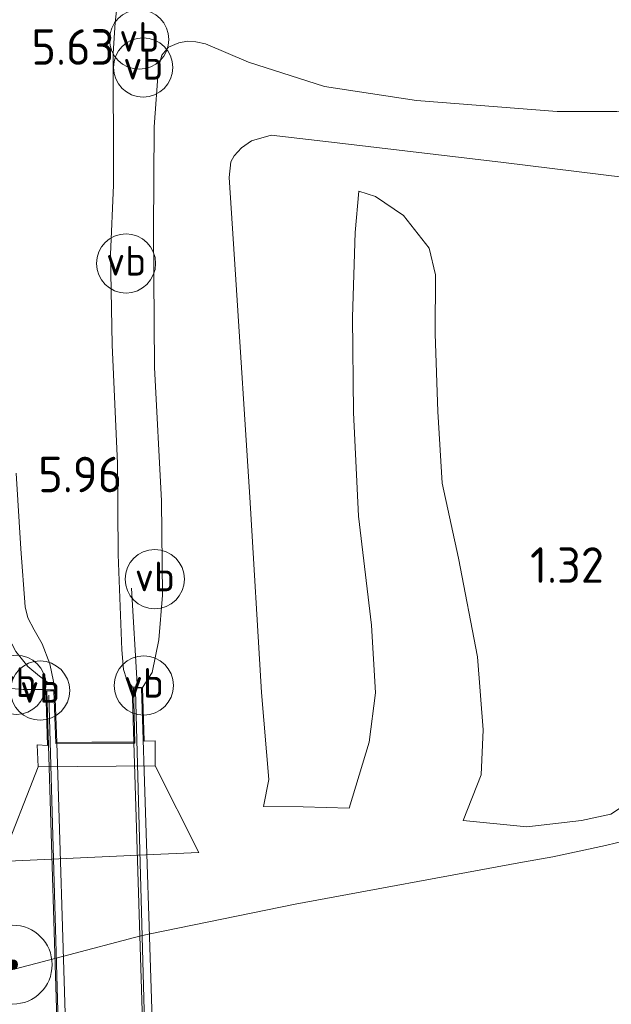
# Model space of a CAD drawing. Extents: x 126429 to 133038, y 413091 to 414846.
# Tile 47 of 256: x 127140 to 127170, y 413637 to 413687. Entities that reach past the tile are written whole.
import ezdxf
from ezdxf.enums import TextEntityAlignment as Align

# ---------------------------------------------------------------- set-up
doc = ezdxf.new("R2010")
doc.units = 0
for name, color, linetype, lineweight in [('B-ME-BV-GELEIDECONSTRUCTIE_GELEIDERAIL-G', 210, 'BV-GELEIDERAIL', 18), ('B-ME-BV-LEUNING-G', 210, 'BV-LEUNING', 18), ('B-ME-GR-BOOM-S', 90, 'Continuous', 25), ('B-ME-GR-GRAS-GV', 60, 'Continuous', 13), ('B-ME-GW-TALUD_KRUIN-G', 90, 'Continuous', 18), ('B-ME-GW-TALUD_TEEN-G', 90, 'Continuous', 18), ('B-ME-KW-KUNSTWERK_BRUG-GV', 170, 'Continuous', 18), ('B-ME-KW-KUNSTWERK_LANDHOOFD-GV', 170, 'Continuous', 18), ('B-ME-KW-VOEGOVERGANG-G', 170, 'Continuous', 18), ('B-ME-OB-BEKLEDING_STEEN-GV', 30, 'Continuous', 18), ('B-ME-OB-OEVERVOORZIENING-G', 7, 'Continuous', 18), ('B-ME-OG-HOOGTEPUNT-S', 7, 'Continuous', 25), ('B-ME-OG-WATER_RIVIER-GV', 130, 'Continuous', 18), ('B-ME-VH-VERHARDING_ASFALT-GV', 252, 'Continuous', 18), ('B-ME-VW-VERKEERSTEKEN_DRAAGCONSTRUCTIE-S', 7, 'Continuous', 25)]:
    doc.layers.add(name, color=color, linetype=linetype, lineweight=lineweight)
doc.styles.add('NLCS-ISO', font='NLCS-ISO.ttf')
doc.styles.add('NLCS-ISO-ANNOTATIVE-T18', font='NLCS-ISO.ttf', dxfattribs={"height": 1.8})
doc.linetypes.add('BV-GELEIDERAIL', pattern='A,10,-3,[108,NLCS.SHX,S=1,R=0,X=0,Y=0],-3', length=16)
doc.linetypes.add('BV-LEUNING', pattern='A,1,[69,NLCS.SHX,S=0.2,R=0,X=0,Y=0],1', length=2)

# ---------------------------------------------------------------- blocks, each defined once
blk = doc.blocks.new('SAL-HOOGTELABEL-SO')
at = {"color": 0, "linetype": 'ByBlock', "lineweight": -2, "style": 'NLCS-ISO-ANNOTATIVE-T18'}
blk.add_attdef('HOOGTE', text='', height=1.8, dxfattribs=at).set_placement((2.788, 0), align=Align.RIGHT)
blk = doc.blocks.new('SGR-BOOM_01-SO')
at = {"linetype": 'ByBlock', "lineweight": 18}
h = blk.add_hatch(color=0, dxfattribs=at)
h.dxf.hatch_style = 1
edge = h.paths.add_edge_path()
edge.add_arc((0, 0), 0.25, 0, 360)
at = {"color": 0, "linetype": 'ByBlock', "lineweight": 18}
for radius in [2, 0.25]:
    blk.add_circle((0, 0), radius, dxfattribs=at)
blk = doc.blocks.new('SIE-WEG_PAAL_VERKEERSBORD-SO')
at = {"color": 0, "linetype": 'ByBlock', "lineweight": 18}
blk.add_circle((0, 0), 1.5, dxfattribs=at)
at = {"color": 0, "linetype": 'ByBlock', "lineweight": 18, "style": 'NLCS-ISO'}
blk.add_text('vb', height=1.5, dxfattribs=at).set_placement((0, 0.132), align=Align.MIDDLE_CENTER)

msp = doc.modelspace()

# ---------------------------------------------------------------- linework, layer by layer
at = {"layer": 'B-ME-BV-GELEIDECONSTRUCTIE_GELEIDERAIL-G'}
for points in [[(127146.028, 413658.536, 6.8), (127146.304, 413653.665, 6.875)], [(127139.5398, 413657.4778, 6.7735), (127139.5817, 413656.8161, 6.8285), (127139.7362, 413656.1302, 6.8285), (127140.1537, 413655.3212, 6.8285), (127140.7693, 413654.5638, 6.8635), (127141.364, 413654.0762, 6.8935), (127141.843, 413653.6924, 6.8935)]]:
    msp.add_polyline3d(points, dxfattribs=at)
at = {"layer": 'B-ME-BV-LEUNING-G'}
for points in [[(127148.9143, 413571.6028, 7.319), (127148.1225, 413591.4442, 7.6753), (127146.7608, 413633.3888, 7.544), (127146.2176, 413653.3442, 7.2815)], [(127141.8272, 413653.1011, 7.3565), (127142.3807, 413633.5622, 7.669), (127143.819, 413591.2141, 7.6753), (127144.5126, 413571.3013, 7.3065)]]:
    msp.add_polyline3d(points, dxfattribs=at)
at = {"layer": 'B-ME-GR-GRAS-GV'}
for points in [[(127170.6232, 413682.6804, 2.794), (127167.5881, 413682.6827, 3.1), (127160.4577, 413683.2421, 3.793), (127155.806, 413683.952, 4.243), (127151.9534, 413685.1853, 4.63), (127149.7769, 413686.1093, 5.08), (127149.2743, 413686.2203, 5.12), (127148.8572, 413686.2429, 5.16), (127148.4178, 413686.1654, 5.245), (127147.8898, 413685.9464, 5.37), (127147.5644, 413685.5393, 5.425), (127147.3937, 413684.9137, 5.45), (127147.164, 413681.9021, 5.485), (127147.1366, 413676.6482, 5.46), (127147.1829, 413669.7167, 5.59), (127147.5402, 413662.9621, 5.78), (127147.5847, 413658.1678, 5.815), (127147.3999, 413655.9059, 5.995), (127147.0737, 413654.2551, 6.115), (127146.569, 413653.504, 6.267), (127146.319, 413653.519, 6.267), (127146.061, 413653.533, 6.267), (127145.7699, 413653.9338, 6.1435), (127145.6137, 413654.4019, 6.1235), (127145.5321, 413655.4005, 6.1385), (127145.3365, 413660.2391, 6.0005), (127145.307, 413664.8431, 5.8085), (127145.047, 413670.8577, 5.6085), (127144.9565, 413675.4409, 5.5125), (127145.0999, 413678.9516, 5.4965), (127145.1035, 413681.4156, 5.5765), (127145.0877, 413683.7238, 5.6165), (127145.0952, 413685.6199, 5.6405), (127145.1878, 413687.1903, 5.6965), (127145.3846, 413688.8235, 5.7445)], [(127139.5276, 413653.4816, 6.1985), (127140.5311, 413653.3922, 6.1655), (127141.681, 413653.387, 6.25), (127141.767, 413650.552, 5.304), (127141.242, 413650.585, 5.295), (127141.288, 413649.47, 4.453), (127139.419, 413644.678, 2.227), (127146.3602, 413644.997, 2.2852), (127146.7454, 413645.0147, 2.2885), (127149.429, 413645.138, 2.311), (127147.218, 413649.529, 4.474), (127147.212, 413650.795, 5.308), (127146.658, 413650.779, 5.283), (127146.569, 413653.504, 6.267), (127147.0737, 413654.2551, 6.115), (127147.3999, 413655.9059, 5.995), (127147.5847, 413658.1678, 5.815), (127147.5402, 413662.9621, 5.78), (127147.1829, 413669.7167, 5.59), (127147.1366, 413676.6482, 5.46), (127147.164, 413681.9021, 5.485), (127147.3937, 413684.9137, 5.45), (127147.5644, 413685.5393, 5.425), (127147.8898, 413685.9464, 5.37), (127148.4178, 413686.1654, 5.245), (127148.8572, 413686.2429, 5.16), (127149.2743, 413686.2203, 5.12), (127149.7769, 413686.1093, 5.08), (127151.9534, 413685.1853, 4.63), (127155.806, 413683.952, 4.243), (127160.4577, 413683.2421, 3.793), (127167.5881, 413682.6827, 3.1), (127170.6232, 413682.6804, 2.794)], [(127171.0398, 413679.3345, 1.7735), (127164.8718, 413680.0966, 2.4375), (127156.4501, 413681.1014, 3.2455), (127153.1003, 413681.4791, 3.4935), (127152.1003, 413681.1903, 3.6215), (127151.6008, 413680.8434, 3.6375), (127151.2252, 413680.4418, 3.6535), (127151.0622, 413680.1354, 3.6535), (127150.9673, 413679.345, 3.6535), (127151.2902, 413674.4194, 3.534), (127152.0211, 413663.1459, 3.597), (127152.6097, 413653.2365, 3.4185), (127152.9801, 413648.8326, 3.429), (127152.7074, 413647.4692, 3.464), (127154.719, 413647.4577, 3.349), (127157.0448, 413647.3869, 3.1765), (127158.0711, 413650.7282, 3.226), (127158.3841, 413653.2308, 3.248), (127158.1898, 413656.6612, 3.27), (127157.5278, 413662.1841, 3.27), (127157.2776, 413667.4296, 3.182), (127157.2179, 413672.2652, 3.105), (127157.3542, 413676.5526, 3.017), (127157.5457, 413678.6534, 3.0865), (127158.3782, 413678.3742, 2.944), (127159.8084, 413677.4108, 2.697), (127161.1009, 413675.7582, 2.5735), (127161.432, 413674.4087, 2.469), (127161.4095, 413671.4147, 2.401), (127161.5419, 413667.4876, 2.1375), (127161.7572, 413663.8582, 2.0185), (127162.5895, 413660.0419, 1.959), (127163.557, 413655.0587, 1.8485), (127163.8366, 413651.3448, 1.806), (127163.7456, 413649.0723, 1.8825), (127162.8265, 413646.7495, 2.1185), (127166.0484, 413646.4433, 1.647), (127168.8317, 413646.7489, 1.233), (127170.314, 413647.0808, 1.0605), (127171.6566, 413647.9704, 1.0525)], [(127171.6566, 413647.9704, 1.0525), (127170.314, 413647.0808, 1.0605), (127168.8317, 413646.7489, 1.233), (127166.0484, 413646.4433, 1.647), (127162.8265, 413646.7495, 2.1185), (127163.7456, 413649.0723, 1.8825), (127163.8366, 413651.3448, 1.806), (127163.557, 413655.0587, 1.8485), (127162.5895, 413660.0419, 1.959), (127161.7572, 413663.8582, 2.0185), (127161.5419, 413667.4876, 2.1375), (127161.4095, 413671.4147, 2.401), (127161.432, 413674.4087, 2.469), (127161.1009, 413675.7582, 2.5735), (127159.8084, 413677.4108, 2.697), (127158.3782, 413678.3742, 2.944), (127157.5457, 413678.6534, 3.0865), (127157.3542, 413676.5526, 3.017), (127157.2179, 413672.2652, 3.105), (127157.2776, 413667.4296, 3.182), (127157.5278, 413662.1841, 3.27), (127158.1898, 413656.6612, 3.27), (127158.3841, 413653.2308, 3.248), (127158.0711, 413650.7282, 3.226), (127157.0448, 413647.3869, 3.1765), (127154.719, 413647.4577, 3.349), (127152.7074, 413647.4692, 3.464), (127152.9801, 413648.8326, 3.429), (127152.6097, 413653.2365, 3.4185), (127152.0211, 413663.1459, 3.597), (127151.2902, 413674.4194, 3.534), (127150.9673, 413679.345, 3.6535), (127151.0622, 413680.1354, 3.6535), (127151.2252, 413680.4418, 3.6535), (127151.6008, 413680.8434, 3.6375), (127152.1003, 413681.1903, 3.6215), (127153.1003, 413681.4791, 3.4935), (127156.4501, 413681.1014, 3.2455), (127164.8718, 413680.0966, 2.4375), (127171.0398, 413679.3345, 1.7735)], [(127140.1708, 413664.363, 5.7925), (127140.4061, 413660.5148, 5.981), (127140.6355, 413657.5796, 6.0685), (127140.7623, 413657.0218, 6.0825), (127141.0852, 413656.4268, 6.1105), (127141.5007, 413655.7016, 6.1175), (127141.8834, 413654.6899, 6.163), (127142.071, 413653.803, 6.275), (127142.132, 413653.377, 6.254), (127141.915, 413653.382, 6.252), (127141.681, 413653.387, 6.25), (127140.5311, 413653.3922, 6.1655), (127139.5276, 413653.4816, 6.1985)], [(127177.283, 413647.2489, 0.7), (127170.042, 413645.485, 0.7), (127167.37, 413644.912, 0.7), (127165.658, 413644.615, 0.7), (127154.323, 413642.52, 0.7), (127146.8765, 413640.9901, 0.7), (127146.511, 413640.915, 0.7), (127146.4908, 413640.9097, 0.7), (127142.5159, 413639.8714, 0.7), (127142.195, 413639.7876, 0.7), (127138.38, 413638.791, 0.7)]]:
    msp.add_polyline3d(points, dxfattribs=at)
at = {"layer": 'B-ME-GW-TALUD_KRUIN-G'}
for points in [[(127146.569, 413653.504, 6.267), (127147.0737, 413654.2551, 6.115), (127147.3999, 413655.9059, 5.995), (127147.5847, 413658.1678, 5.815), (127147.5402, 413662.9621, 5.78), (127147.1829, 413669.7167, 5.59), (127147.1366, 413676.6482, 5.46), (127147.164, 413681.9021, 5.485), (127147.3937, 413684.9137, 5.45), (127147.5644, 413685.5393, 5.425), (127147.8898, 413685.9464, 5.37), (127148.4178, 413686.1654, 5.245), (127148.8572, 413686.2429, 5.16), (127149.2743, 413686.2203, 5.12), (127149.7769, 413686.1093, 5.08), (127151.9534, 413685.1853, 4.63), (127155.806, 413683.952, 4.243), (127160.4577, 413683.2421, 3.793), (127167.5881, 413682.6827, 3.1), (127170.6232, 413682.6804, 2.794), (127174.8013, 413683.2029, 2.803), (127178.6644, 413683.7682, 2.542), (127182.9318, 413684.3812, 2.398), (127188.8547, 413685.178, 2.5297)], [(127157.0448, 413647.3869, 3.1765), (127158.0711, 413650.7282, 3.226), (127158.3841, 413653.2308, 3.248), (127158.1898, 413656.6612, 3.27), (127157.5278, 413662.1841, 3.27), (127157.2776, 413667.4296, 3.182), (127157.2179, 413672.2652, 3.105), (127157.3542, 413676.5526, 3.017), (127157.5457, 413678.6534, 3.0865)], [(127141.681, 413653.387, 6.25), (127140.5311, 413653.3922, 6.1655), (127139.5276, 413653.4816, 6.1985)], [(127171.6566, 413647.9704, 1.0525), (127170.314, 413647.0808, 1.0605), (127168.8317, 413646.7489, 1.233), (127166.0484, 413646.4433, 1.647), (127162.8265, 413646.7495, 2.1185)], [(127157.0448, 413647.3869, 3.1765), (127154.719, 413647.4577, 3.349), (127152.7074, 413647.4692, 3.464)]]:
    msp.add_polyline3d(points, dxfattribs=at)
at = {"layer": 'B-ME-GW-TALUD_TEEN-G'}
for points in [[(127152.7074, 413647.4692, 3.464), (127152.9801, 413648.8326, 3.429), (127152.6097, 413653.2365, 3.4185), (127152.0211, 413663.1459, 3.597), (127151.2902, 413674.4194, 3.534), (127150.9673, 413679.345, 3.6535), (127151.0622, 413680.1354, 3.6535), (127151.2252, 413680.4418, 3.6535), (127151.6008, 413680.8434, 3.6375), (127152.1003, 413681.1903, 3.6215), (127153.1003, 413681.4791, 3.4935), (127156.4501, 413681.1014, 3.2455), (127164.8718, 413680.0966, 2.4375), (127171.0398, 413679.3345, 1.7735), (127174.4185, 413679.1172, 1.5815), (127178.0027, 413679.1211, 1.3815), (127183.2556, 413679.5559, 1.3415), (127188.2558, 413680.1814, 1.35)], [(127162.8265, 413646.7495, 2.1185), (127163.7456, 413649.0723, 1.8825), (127163.8366, 413651.3448, 1.806), (127163.557, 413655.0587, 1.8485), (127162.5895, 413660.0419, 1.959), (127161.7572, 413663.8582, 2.0185), (127161.5419, 413667.4876, 2.1375), (127161.4095, 413671.4147, 2.401), (127161.432, 413674.4087, 2.469), (127161.1009, 413675.7582, 2.5735), (127159.8084, 413677.4108, 2.697), (127158.3782, 413678.3742, 2.944), (127157.5457, 413678.6534, 3.0865)]]:
    msp.add_polyline3d(points, dxfattribs=at)
at = {"layer": 'B-ME-KW-KUNSTWERK_BRUG-GV'}
msp.add_polyline3d([(127146.52, 413653.457, 6.267), (127147.187, 413632.984, 6.266), (127147.854, 413612.51, 6.265), (127148.521, 413592.037, 6.264), (127149.188, 413571.564, 6.263), (127148.758, 413571.581, 6.288), (127148.63, 413573.989, 6.258), (127144.517, 413573.909, 6.275), (127144.625, 413571.155, 6.188), (127144.237, 413571.142, 6.263), (127143.611, 413591.69, 6.26), (127142.984, 413612.239, 6.256), (127142.358, 413632.787, 6.253), (127141.732, 413653.336, 6.25), (127142.084, 413653.328, 6.254), (127142.189, 413650.665, 6.258), (127146.182, 413650.684, 6.263), (127146.113, 413653.48, 6.267)], close=True, dxfattribs=at)
at = {"layer": 'B-ME-KW-KUNSTWERK_LANDHOOFD-GV'}
msp.add_polyline3d([(127146.569, 413653.504, 6.267), (127146.658, 413650.779, 5.283), (127147.212, 413650.795, 5.308), (127147.218, 413649.529, 4.474), (127141.288, 413649.47, 4.453), (127141.242, 413650.585, 5.295), (127141.767, 413650.552, 5.304), (127141.681, 413653.387, 6.25), (127141.915, 413653.382, 6.252), (127142.132, 413653.377, 6.254), (127142.237, 413650.715, 6.258), (127146.131, 413650.734, 6.263), (127146.061, 413653.533, 6.267), (127146.319, 413653.519, 6.267)], close=True, dxfattribs=at)
at = {"layer": 'B-ME-KW-VOEGOVERGANG-G'}
msp.add_polyline3d([(127146.131, 413650.734, 6.263), (127144.0133, 413650.7237, 6.2603), (127142.237, 413650.715, 6.258)], dxfattribs=at)
at = {"layer": 'B-ME-OB-BEKLEDING_STEEN-GV'}
msp.add_polyline3d([(127146.3602, 413644.997, 2.2852), (127139.419, 413644.678, 2.227), (127141.288, 413649.47, 4.453), (127147.218, 413649.529, 4.474), (127149.429, 413645.138, 2.311), (127146.7454, 413645.0147, 2.2885)], close=True, dxfattribs=at)
at = {"layer": 'B-ME-OB-OEVERVOORZIENING-G'}
for points in [[(127177.283, 413647.2489, 0.7), (127170.042, 413645.485, 0.7)], [(127170.042, 413645.485, 0.7), (127167.37, 413644.912, 0.7), (127165.658, 413644.615, 0.7), (127154.323, 413642.52, 0.7), (127146.8765, 413640.9901, 0.7), (127146.511, 413640.915, 0.7), (127146.4908, 413640.9097, 0.7), (127142.5159, 413639.8714, 0.7), (127142.195, 413639.7876, 0.7), (127138.38, 413638.791, 0.7), (127132.123, 413637.689, 0.7), (127129.752, 413637.756, 0.7), (127128.742, 413637.886, 0.7), (127127.353, 413638.27, 0.7), (127126.058, 413638.367, 0.7), (127115.7661, 413636.9009, 0.7), (127113.4991, 413636.578, 0.7), (127109.891, 413636.064, 0.7), (127109.346, 413635.9787, 0.7), (127107.142, 413635.634, 0.7)]]:
    msp.add_polyline3d(points, dxfattribs=at)
at = {"layer": 'B-ME-OG-WATER_RIVIER-GV'}
msp.add_polyline3d([(127138.38, 413638.791, 0.7), (127142.195, 413639.7876, 0.7), (127142.5159, 413639.8714, 0.7), (127146.4908, 413640.9097, 0.7), (127146.511, 413640.915, 0.7), (127146.8765, 413640.9901, 0.7), (127154.323, 413642.52, 0.7), (127165.658, 413644.615, 0.7), (127167.37, 413644.912, 0.7), (127170.042, 413645.485, 0.7), (127177.283, 413647.2489, 0.7)], dxfattribs=at)
at = {"layer": 'B-ME-VH-VERHARDING_ASFALT-GV'}
msp.add_polyline3d([(127145.3846, 413688.8235, 5.7445), (127145.1878, 413687.1903, 5.6965), (127145.0952, 413685.6199, 5.6405), (127145.0877, 413683.7238, 5.6165), (127145.1035, 413681.4156, 5.5765), (127145.0999, 413678.9516, 5.4965), (127144.9565, 413675.4409, 5.5125), (127145.047, 413670.8577, 5.6085), (127145.307, 413664.8431, 5.8085), (127145.3365, 413660.2391, 6.0005), (127145.5321, 413655.4005, 6.1385), (127145.6137, 413654.4019, 6.1235), (127145.7699, 413653.9338, 6.1435), (127146.061, 413653.533, 6.267), (127146.131, 413650.734, 6.263), (127142.237, 413650.715, 6.258), (127142.132, 413653.377, 6.254), (127142.071, 413653.803, 6.275), (127141.8834, 413654.6899, 6.163), (127141.5007, 413655.7016, 6.1175), (127141.0852, 413656.4268, 6.1105), (127140.7623, 413657.0218, 6.0825), (127140.6355, 413657.5796, 6.0685), (127140.4061, 413660.5148, 5.981), (127140.1708, 413664.363, 5.7925)], dxfattribs=at)
msp.add_polyline3d([(127148.582, 413573.938, 6.259), (127144.569, 413573.86, 6.275), (127144.2524, 413584.2932, 6.589), (127143.2918, 413615.9525, 6.829), (127142.687, 413635.8854, 6.5965), (127142.237, 413650.715, 6.258), (127146.131, 413650.734, 6.263), (127146.601, 413636.0081, 6.5965), (127147.2369, 413616.0846, 6.829), (127148.2472, 413584.4267, 6.589)], close=True, dxfattribs=at)

# ---------------------------------------------------------------- block references
at = {"layer": 'B-ME-GR-BOOM-S'}
msp.add_blockref('SGR-BOOM_01-SO', (127139.997, 413639.453, 0.968), dxfattribs=at)
at = {"layer": 'B-ME-OG-HOOGTEPUNT-S'}
for p, values in [((127142.3652, 413685.0518, 5.632), {'HOOGTE': '5.63'}), ((127142.7646, 413663.3896, 5.957), {'HOOGTE': '5.96'}), ((127167.1778, 413658.8014, 1.317), {'HOOGTE': '1.32'})]:
    msp.add_blockref('SAL-HOOGTELABEL-SO', p, dxfattribs=at).add_auto_attribs(values)
at = {"layer": 'B-ME-VW-VERKEERSTEKEN_DRAAGCONSTRUCTIE-S'}
for p in [(127146.4082, 413686.331, 5.6375), (127146.61, 413684.916, 5.6655), (127145.7417, 413674.9865, 5.5345), (127147.199, 413658.9882, 5.8725), (127140.184, 413653.636, 6.442), (127141.387, 413653.34, 6.193), (127146.641, 413653.598, 6.193)]:
    msp.add_blockref('SIE-WEG_PAAL_VERKEERSBORD-SO', p, dxfattribs=at)

doc.saveas('drawing.dxf')
